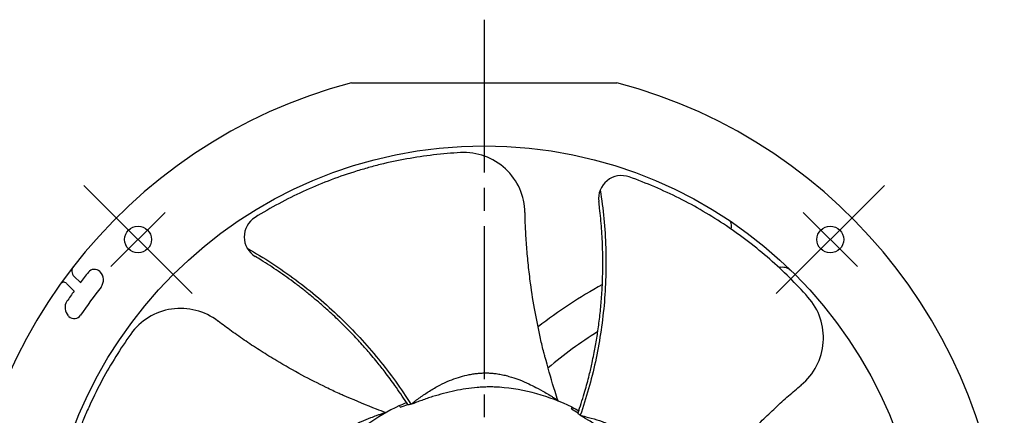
# Model space of a CAD drawing. Header units: millimetres. Extents: x 0 to 594, y 0 to 420.
# Tile 8 of 8: x 386 to 515, y 255 to 307. Entities that reach past the tile are written whole.
import ezdxf

# ---------------------------------------------------------------- set-up
doc = ezdxf.new("R2010")
doc.units = ezdxf.units.MM
doc.linetypes.add('CENTER', pattern=[27, 20, -2, 3, -2])

msp = doc.modelspace()

# ---------------------------------------------------------------- linework, layer by layer
at = {"color": 7, "linetype": 'CENTER'}
for p, q in [((447, 306.5), (447, 158.5)), ((394.67, 284.83), (408.82, 270.68)), ((485.18, 270.68), (499.33, 284.83)), ((405.28, 281.29), (398.21, 274.22)), ((495.79, 274.22), (488.72, 281.29))]:
    msp.add_line(p, q, dxfattribs=at)
at = {"color": 7}
for p, q in [((429.65, 298.25), (464.35, 298.25)), ((393.4, 272.92), (394.21, 272.11)), ((396.75, 273.56), (396.79, 273.52)), ((392.38, 272.02), (393.4, 271.01)), ((392.64, 267.77), (392.71, 267.7)), ((436.83, 256.46), (436.84, 256.43)), ((437.01, 256.18), (436.84, 256.43)), ((459.29, 255.07), (459.38, 255.36)), ((459.39, 255.39), (459.38, 255.36))]:
    msp.add_line(p, q, dxfattribs=at)
for centre, radius in [((447, 232.5), 57.5), ((401.75, 277.75), 1.75), ((492.25, 277.75), 1.75)]:
    msp.add_circle(centre, radius, dxfattribs=at)
for centre, radius, start, end in [((447, 232.5), 68, 104.7802, 255.2198), ((447, 232.5), 68, 284.7802, 75.2198), ((444.34, 281.13), 8, 1.0373, 93.1318), ((464.96, 283.11), 3, 70.457, 187.5533), ((418.63, 278.1), 3, 121.8856, 238.9819), ((477.64, 279.47), 1.7, 347.2705, 22.7243), ((394.1, 273.62), 1, 142.1377, 225), ((447, 232.5), 66, 141.6258, 143.1224), ((396.04, 272.85), 1, 45, 141.6258), ((395.73, 272.46), 1.5, 322.0697, 45), ((492.42, 217), 57.5, 96.6238, 96.8676), ((485.98, 272.42), 1.7, 45.6834, 96.6238), ((392.03, 271.67), 0.5, 45, 144.5295), ((492.42, 217), 62.5, 118.6508, 127.8815), ((447, 232.5), 66, 144.308, 145.7222), ((447, 232.5), 63.5, 142.0697, 146.1745), ((393.7, 268.83), 1.5, 145.7222, 225), ((483.36, 264.9), 8, 309.6087, 41.7033), ((393.42, 268.4), 1, 225, 326.1745), ((407.32, 260.74), 8, 52.4658, 144.5604), ((492.42, 217), 57.5, 122.1114, 130.1249), ((447, 232.5), 26, 63.7732, 85.6061), ((447, 232.5), 26, 115.2018, 137.0347)]:
    msp.add_arc(centre, radius, start, end, dxfattribs=at)
for points, knots in [([(443.9, 289.12), (441.56, 288.99), (439.23, 288.71), (435.74, 288.08), (434.58, 287.84), (432.84, 287.41), (432.26, 287.25), (431.11, 286.93), (430.53, 286.76), (427.69, 285.86), (425.48, 285.01), (421.17, 283.03), (419.08, 281.91), (417.05, 280.64)], [0.0005162, 0.0005162, 0.0005162, 0.0005162, 0.25, 0.25, 0.375, 0.375, 0.4375, 0.4375, 0.5, 0.5, 0.75, 0.75, 0.9987671, 0.9987671, 0.9987671, 0.9987671]), ([(489.33, 270.22), (487.77, 271.97), (486.11, 273.62), (483.44, 275.96), (482.52, 276.71), (481.1, 277.81), (480.62, 278.16), (479.65, 278.86), (479.16, 279.2), (476.68, 280.87), (474.63, 282.07), (470.4, 284.2), (468.22, 285.13), (465.97, 285.93)], [0.0005162, 0.0005162, 0.0005162, 0.0005162, 0.25, 0.25, 0.375, 0.375, 0.4375, 0.4375, 0.5, 0.5, 0.75, 0.75, 0.9987671, 0.9987671, 0.9987671, 0.9987671]), ([(462.17, 284.21), (462.37, 282.97), (462.53, 281.73), (462.77, 279.22), (462.85, 277.95), (462.98, 274.15), (462.9, 271.63), (462.44, 266.65), (462.06, 264.18), (461.28, 260.57), (460.98, 259.38), (460.31, 257.05), (459.94, 255.9), (459.57, 254.76)], [0.0020901, 0.0020901, 0.0020901, 0.0020901, 0.125, 0.125, 0.25, 0.25, 0.5, 0.5, 0.75, 0.75, 0.875, 0.875, 1, 1, 1, 1]), ([(459.38, 255.37), (459.65, 256.22), (460.14, 257.75), (460.71, 259.85), (461.08, 261.46), (461.39, 262.98), (461.69, 264.62), (461.99, 266.59), (462.23, 268.65), (462.39, 270.53), (462.47, 272.2), (462.51, 273.63), (462.52, 275.04), (462.5, 276.43), (462.44, 277.81), (462.36, 279.17), (462.25, 280.51), (462.12, 281.69), (462.03, 282.42), (461.99, 282.71)], [0, 0, 0, 0, 0.098766, 0.1779365, 0.2375522, 0.2775761, 0.3460414, 0.4170026, 0.4904779, 0.5664731, 0.6170819, 0.6670849, 0.7164807, 0.7652673, 0.813443, 0.8610059, 0.9079543, 0.9542867, 0.9849612, 0.9849612, 0.9849612, 0.9849612]), ([(454.95, 262.42), (454.9, 262.6), (454.69, 263.39), (454.24, 265.34), (453.62, 268.35), (453.11, 271.57), (452.77, 274.39), (452.56, 276.75), (452.41, 279.03), (452.35, 280.53), (452.34, 281.26), (452.34, 281.27)], [0, 0, 0, 0, 0.0290362, 0.1260912, 0.3105081, 0.5064898, 0.6306013, 0.7533141, 0.8744753, 0.9869132, 0.9885973, 0.9885973, 0.9885973, 0.9885973]), ([(416.03, 276.6), (417.12, 275.99), (418.19, 275.34), (420.3, 273.96), (421.35, 273.23), (424.39, 270.96), (426.32, 269.33), (429.93, 265.86), (431.62, 264.02), (433.96, 261.16), (434.7, 260.19), (436.11, 258.22), (436.77, 257.21), (437.43, 256.21)], [0.0020901, 0.0020901, 0.0020901, 0.0020901, 0.125, 0.125, 0.25, 0.25, 0.5, 0.5, 0.75, 0.75, 0.875, 0.875, 1, 1, 1, 1]), ([(436.84, 256.44), (436.35, 257.18), (435.45, 258.52), (434.16, 260.27), (433.14, 261.56), (432.14, 262.76), (431.05, 264.02), (429.69, 265.48), (428.23, 266.95), (426.86, 268.24), (425.61, 269.35), (424.52, 270.27), (423.42, 271.16), (422.32, 272.01), (421.21, 272.82), (420.09, 273.61), (418.97, 274.35), (417.97, 274.99), (417.34, 275.37), (417.09, 275.53)], [0, 0, 0, 0, 0.098766, 0.1779365, 0.2375522, 0.2775761, 0.3460414, 0.4170026, 0.4904779, 0.5664731, 0.6170819, 0.6670849, 0.7164807, 0.7652673, 0.813443, 0.8610059, 0.9079543, 0.9542867, 0.9849612, 0.9849612, 0.9849612, 0.9849612]), ([(428.56, 257.37), (428.39, 257.45), (427.65, 257.77), (425.84, 258.64), (423.1, 260.03), (420.27, 261.64), (417.85, 263.13), (415.87, 264.43), (414, 265.74), (412.78, 266.63), (412.21, 267.08), (412.2, 267.08)], [0, 0, 0, 0, 0.0290362, 0.1260912, 0.3105081, 0.5064898, 0.6306013, 0.7533141, 0.8744753, 0.9869132, 0.9885973, 0.9885973, 0.9885973, 0.9885973]), ([(400.8, 265.38), (399.45, 263.47), (398.21, 261.48), (396.52, 258.35), (395.99, 257.29), (395.24, 255.66), (395, 255.11), (394.54, 254.01), (394.31, 253.46), (393.24, 250.68), (392.53, 248.41), (391.39, 243.81), (390.96, 241.48), (390.69, 239.1)], [0.0005162, 0.0005162, 0.0005162, 0.0005162, 0.25, 0.25, 0.375, 0.375, 0.4375, 0.4375, 0.5, 0.5, 0.75, 0.75, 0.9987671, 0.9987671, 0.9987671, 0.9987671]), ([(456.66, 256.64), (456.53, 257.05), (455.94, 258.8), (455.43, 260.74), (455, 262.26), (454.95, 262.42)], [0, 0, 0, 0, 0.213711, 0.917688, 1, 1, 1, 1]), ([(437.43, 256.21), (437.47, 256.23), (437.52, 256.27), (437.59, 256.31), (437.63, 256.34), (437.66, 256.37), (437.7, 256.39), (437.75, 256.43), (437.81, 256.48), (437.91, 256.56), (438.17, 256.77), (438.82, 257.25), (439.87, 257.96), (441.16, 258.7), (442.42, 259.3), (443.61, 259.73), (444.58, 260), (445.36, 260.15), (445.98, 260.24), (446.57, 260.29), (447.15, 260.31), (447.71, 260.3), (448.08, 260.27), (448.26, 260.25)], [0, 0, 0, 0, 0.010861, 0.015124, 0.018824, 0.022472, 0.026262, 0.030005, 0.037474, 0.044946, 0.0599, 0.119877, 0.240885, 0.368887, 0.486803, 0.590542, 0.689139, 0.744783, 0.798827, 0.851319, 0.90231, 0.951853, 1, 1, 1, 1]), ([(448.26, 260.25), (448.37, 260.24), (448.58, 260.21), (448.9, 260.16), (449.23, 260.1), (449.56, 260.03), (449.9, 259.95), (450.25, 259.86), (450.84, 259.68), (451.7, 259.38), (452.76, 258.92), (453.86, 258.38), (454.79, 257.87), (455.51, 257.43), (455.93, 257.17), (456.16, 257.03), (456.3, 256.94), (456.36, 256.9), (456.39, 256.88), (456.41, 256.86), (456.44, 256.83), (456.49, 256.8), (456.55, 256.74), (456.62, 256.7), (456.65, 256.67), (456.66, 256.66), (456.66, 256.65), (456.66, 256.64), (456.66, 256.64)], [0, 0, 0, 0, 0.0335084, 0.0678169, 0.1029334, 0.1388649, 0.1756173, 0.2131957, 0.251604, 0.3702759, 0.5040695, 0.6143875, 0.7558605, 0.8398665, 0.8802209, 0.9111293, 0.9265531, 0.9317648, 0.9340773, 0.93739, 0.9406067, 0.9468927, 0.9558891, 0.9704986, 0.9821302, 0.9865214, 0.9909651, 1, 1, 1, 1]), ([(475.35, 244.94), (475.46, 245.09), (475.95, 245.74), (477.19, 247.31), (479.16, 249.68), (481.35, 252.08), (483.35, 254.11), (485.06, 255.74), (486.75, 257.28), (487.89, 258.26), (488.45, 258.73), (488.46, 258.74)], [0, 0, 0, 0, 0.0290362, 0.1260912, 0.3105081, 0.5064898, 0.6306013, 0.7533141, 0.8744753, 0.9869132, 0.9885973, 0.9885973, 0.9885973, 0.9885973]), ([(448.99, 258.42), (448.88, 258.43), (448.65, 258.45), (448.3, 258.46), (447.94, 258.47), (447.58, 258.47), (447.22, 258.46), (446.85, 258.45), (446.48, 258.43), (445.74, 258.37), (444.63, 258.24), (443.16, 257.97), (441.71, 257.62), (440.5, 257.28), (439.55, 256.97), (438.96, 256.76), (438.5, 256.59), (438.2, 256.48), (437.97, 256.4), (437.84, 256.34), (437.75, 256.31), (437.71, 256.29), (437.66, 256.27), (437.61, 256.26), (437.53, 256.24), (437.47, 256.22), (437.43, 256.21)], [0, 0, 0, 0, 0.030434, 0.061114, 0.092042, 0.12322, 0.154649, 0.186329, 0.218263, 0.250452, 0.376747, 0.502035, 0.627187, 0.751292, 0.813542, 0.875325, 0.906255, 0.937083, 0.95252, 0.967937, 0.971896, 0.975853, 0.979901, 0.984224, 0.989011, 1, 1, 1, 1]), ([(434.15, 255.1), (433.75, 255.25), (432.02, 255.89), (430.18, 256.7), (428.72, 257.31), (428.56, 257.37)], [0, 0, 0, 0, 0.213711, 0.917688, 1, 1, 1, 1]), ([(436.82, 256.46), (436.83, 256.46), (436.84, 256.44), (436.84, 256.44), (436.84, 256.43)], [0, 0, 0, 0, 0.515801, 1, 1, 1, 1]), ([(437.43, 256.21), (437.34, 256.17), (437.24, 256.15), (437.09, 256.14), (437.03, 256.15), (437.01, 256.18)], [0, 0, 0, 0, 0.5, 0.5, 1, 1, 1, 1]), ([(426.09, 250.79), (426.17, 250.86), (426.32, 251.01), (426.56, 251.23), (426.81, 251.45), (427.07, 251.67), (427.35, 251.88), (427.63, 252.09), (428.14, 252.45), (428.92, 252.94), (429.93, 253.48), (431.04, 254), (432.03, 254.41), (432.81, 254.7), (433.28, 254.87), (433.54, 254.96), (433.69, 255.01), (433.76, 255.03), (433.79, 255.04), (433.82, 255.05), (433.86, 255.05), (433.92, 255.07), (434, 255.09), (434.08, 255.1), (434.12, 255.11), (434.14, 255.11), (434.15, 255.11), (434.15, 255.11), (434.15, 255.1)], [0, 0, 0, 0, 0.033508, 0.067817, 0.102933, 0.138865, 0.175617, 0.213196, 0.251604, 0.370276, 0.504069, 0.614388, 0.755861, 0.839866, 0.880221, 0.911129, 0.926553, 0.931765, 0.934077, 0.93739, 0.940607, 0.946893, 0.955889, 0.970499, 0.98213, 0.986521, 0.990965, 1, 1, 1, 1]), ([(459.57, 254.76), (459.48, 254.81), (459.4, 254.87), (459.3, 254.99), (459.28, 255.04), (459.29, 255.07)], [0, 0, 0, 0, 0.5, 0.5, 1, 1, 1, 1]), ([(459.39, 255.4), (459.39, 255.39), (459.38, 255.37), (459.38, 255.37), (459.38, 255.36)], [0, 0, 0, 0, 0.5158, 1, 1, 1, 1]), ([(459.57, 254.76), (459.61, 254.75), (459.67, 254.73), (459.75, 254.7), (459.79, 254.69), (459.84, 254.68), (459.88, 254.67), (459.94, 254.65), (460.02, 254.64), (460.14, 254.61), (460.47, 254.53), (461.25, 254.33), (462.46, 253.95), (463.84, 253.4), (465.1, 252.78), (466.18, 252.13), (466.99, 251.54), (467.6, 251.02), (468.05, 250.6), (468.46, 250.16), (468.84, 249.72), (469.18, 249.28), (469.38, 248.97), (469.48, 248.82)], [0, 0, 0, 0, 0.010861, 0.015124, 0.018824, 0.022472, 0.026262, 0.030005, 0.037474, 0.044946, 0.0599, 0.119877, 0.240885, 0.368887, 0.486803, 0.590542, 0.689139, 0.744783, 0.798827, 0.851319, 0.90231, 0.951853, 1, 1, 1, 1]), ([(468.51, 247.11), (468.44, 247.2), (468.31, 247.39), (468.11, 247.67), (467.89, 247.96), (467.67, 248.24), (467.44, 248.52), (467.2, 248.8), (466.95, 249.07), (466.44, 249.62), (465.65, 250.4), (464.52, 251.38), (463.34, 252.3), (462.32, 253.03), (461.49, 253.58), (460.96, 253.91), (460.53, 254.17), (460.27, 254.33), (460.05, 254.46), (459.93, 254.53), (459.85, 254.58), (459.81, 254.6), (459.76, 254.63), (459.72, 254.65), (459.66, 254.7), (459.6, 254.74), (459.57, 254.76)], [0, 0, 0, 0, 0.030434, 0.061114, 0.092042, 0.12322, 0.154649, 0.186329, 0.218263, 0.250452, 0.376747, 0.502035, 0.627187, 0.751292, 0.813542, 0.875325, 0.906255, 0.937083, 0.95252, 0.967937, 0.971896, 0.975853, 0.979901, 0.984224, 0.989011, 1, 1, 1, 1])]:
    msp.add_open_spline(points, degree=3, knots=knots, dxfattribs=at)
for points in [[(435.93, 256.03), (436.23, 256.17), (436.54, 256.3), (436.84, 256.43)], [(436.06, 255.82), (436.38, 255.94), (436.69, 256.06), (437.01, 256.18)], [(436.06, 255.82), (436.02, 255.89), (435.97, 255.96), (435.93, 256.03)], [(458.41, 255.59), (458.44, 255.67), (458.46, 255.74), (458.49, 255.82)], [(458.41, 255.59), (458.71, 255.42), (459, 255.25), (459.29, 255.07)], [(458.49, 255.82), (458.79, 255.68), (459.09, 255.52), (459.38, 255.36)]]:
    msp.add_open_spline(points, degree=3, dxfattribs=at)

doc.saveas('drawing.dxf')
